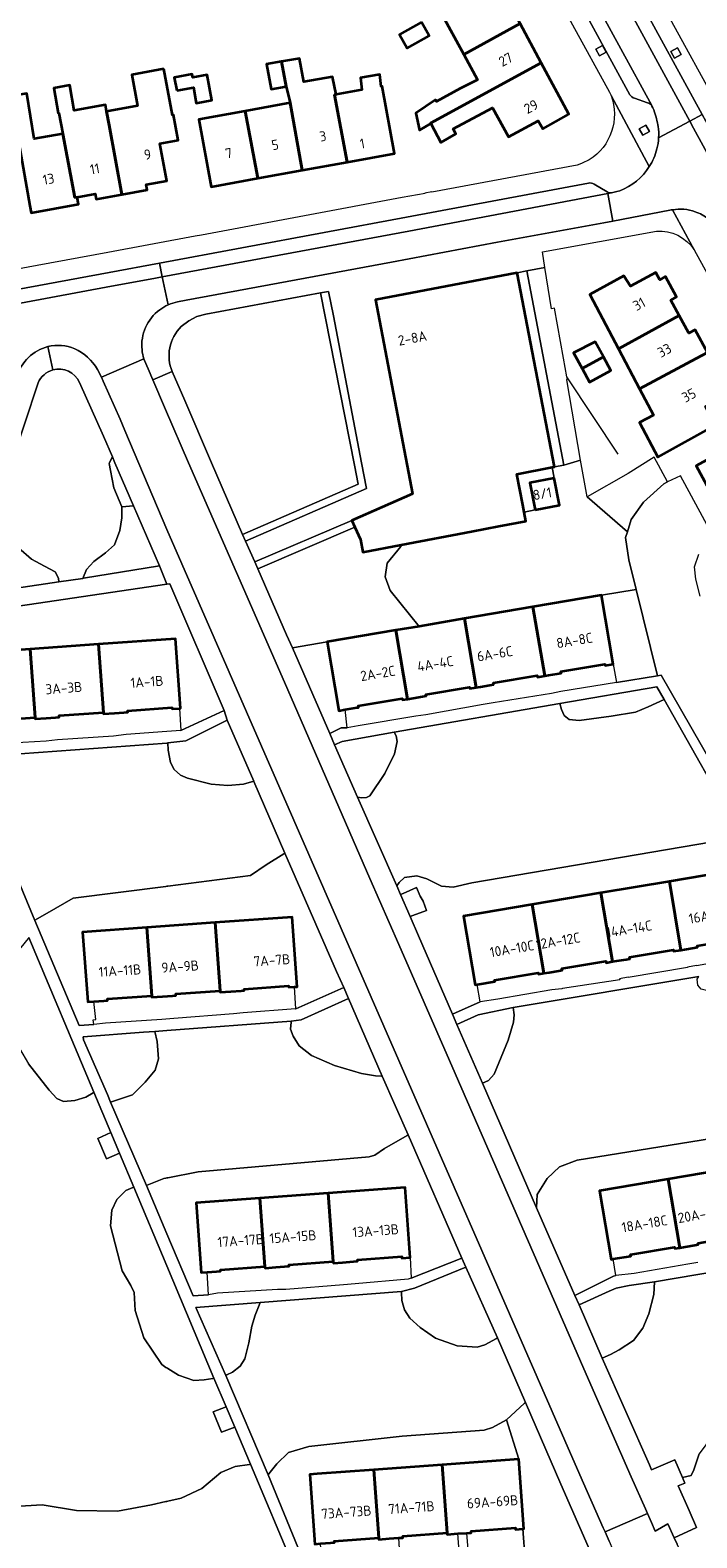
# Model space of a CAD drawing. Extents: x 152761 to 155748, y 459947 to 462743.
# Tile 182 of 256: x 154982 to 155071, y 461356 to 461558. Entities that reach past the tile are written whole.
import ezdxf
from ezdxf.enums import TextEntityAlignment as Align

# ---------------------------------------------------------------- set-up
doc = ezdxf.new("R2010")
doc.units = 0
doc.header["$LTSCALE"] = 0.75
for name, color, linetype, lineweight in [('B-RO-GR-BEPLANTING_CULTUUR_BOSPLANTSOEN-GV', 251, 'CONTINUOUS', 18), ('B-RO-GR-BEPLANTING_CULTUUR_HEESTERS-GV', 251, 'CONTINUOUS', 18), ('B-RO-GR-GROENVOORZIENING-GV', 251, 'CONTINUOUS', 18), ('B-RO-GR-HAAG-GV', 251, 'CONTINUOUS', 13), ('B-RO-IE-TERREINAFSCHEIDING_KUNSTMATIG_HEKWERK-G', 251, 'IE-TERREINAFSCHEIDING-KUNSTMATIG', 18), ('B-RO-OG-BEBOUWING-GV', 6, 'CONTINUOUS', 35), ('B-RO-OG-BEBOUWING-T18', 1, 'CONTINUOUS', 18), ('B-RO-OG-TERREIN_CULTUURSCHEIDING-GV', 251, 'CONTINUOUS', 18), ('B-RO-VH-VERHARDING_ASFALT-GV', 251, 'CONTINUOUS', 18), ('B-RO-VH-VERHARDING_BETONSTRAATSTEEN-GV', 251, 'CONTINUOUS', 18), ('B-RO-VH-VERHARDING_STRAATBAKSTEEN-GV', 251, 'CONTINUOUS', 18), ('B-RO-VH-VERHARDING_TEGEL-GV', 251, 'CONTINUOUS', 18)]:
    doc.layers.add(name, color=color, linetype=linetype, lineweight=lineweight)
doc.styles.add('NLCS-ISO-M200-T18', font='NLCS-ISO.ttf', dxfattribs={"height": 0.36})
doc.linetypes.add('IE-TERREINAFSCHEIDING-KUNSTMATIG', pattern='A,4,[82,NLCS.SHX,S=0.75,R=90,X=0,Y=0],4,-2', length=10)

msp = doc.modelspace()

# ---------------------------------------------------------------- linework, layer by layer
at = {"layer": 'B-RO-GR-BEPLANTING_CULTUUR_BOSPLANTSOEN-GV', "flags": 128}
msp.add_lwpolyline([(154975.257, 461348.797), (155017.166, 461351.525), (155011.21, 461365.643), (155011.085, 461365.624), (155009.179, 461365.333), (155007.222, 461364.523), (155004.707, 461362.395), (155001.924, 461361.088), (155000.125, 461360.685), (155000, 461360.657), (154999.875, 461360.629), (154997.951, 461360.199), (154993.376, 461359.351), (154987.88, 461359.417), (154983.243, 461360.179), (154979.541, 461359.96)], dxfattribs=at)
at = {"layer": 'B-RO-GR-BEPLANTING_CULTUUR_HEESTERS-GV', "flags": 128}
for points in [[(154977.314, 461494.502), (154973.17, 461482.193), (154985.49, 461484.027), (154985.459, 461484.533), (154984.999, 461485.38), (154983.571, 461486.102), (154981.82, 461487.057), (154980.055, 461488.568), (154979.138, 461490.618), (154978.724, 461494.078), (154978.726, 461494.168)], [(154988.728, 461484.48), (154988.796, 461484.49), (154999.003, 461486.184), (154995.521, 461494.233), (154993.957, 461494.068), (154993.927, 461492.601), (154993.668, 461490.893), (154992.963, 461488.972), (154991.77, 461487.891), (154990.205, 461486.738), (154989.184, 461485.686)], [(155001.851, 461464.063), (155007.674, 461466.776), (155000.373, 461483.745), (155000, 461483.69), (154972.441, 461479.63), (154967.419, 461464.006), (154973.841, 461461.963), (154974.499, 461462.026), (154974.431, 461462.598), (154974.74, 461462.658), (154974.556, 461465.065), (154973.748, 461465.006), (154973.071, 461474.348), (154981.658, 461474.97), (154990.833, 461475.635), (155001.148, 461476.383), (155001.824, 461467.053), (155001.67, 461467.042)], [(155065.859, 461471.425), (155062.992, 461483), (155058.353, 461482.212), (155059.922, 461472.977), (155060.337, 461470.523)], [(155021.855, 461463.66), (155023.409, 461464.413), (155024.207, 461464.433), (155023.935, 461466.875), (155023.082, 461466.731), (155021.515, 461475.954), (155016.842, 461475.16)], [(155000.143, 461462.401), (155000.167, 461461.436), (155000.483, 461459.779), (155000.971, 461458.825), (155001.831, 461458.101), (155002.76, 461457.688), (155005.94, 461456.887), (155008.191, 461456.683), (155010.291, 461456.87), (155011.648, 461457.259), (155008.08, 461465.479), (155002.561, 461462.699)], [(155025.594, 461455.134), (155026.103, 461455.041), (155026.774, 461455.102), (155027.224, 461455.313), (155029.242, 461458.321), (155030.536, 461460.925), (155030.917, 461462.584), (155030.79, 461463.379), (155030.511, 461463.869), (155023.533, 461462.613), (155022.493, 461462.138)], [(155022.788, 461431.739), (155015.841, 461447.62), (155015.716, 461447.543), (155013.336, 461446.067), (155011.23, 461444.603), (155000.125, 461443.188), (155000, 461443.172), (154999.875, 461443.156), (154987.423, 461441.57), (154985.096, 461440.253), (154982.376, 461438.661), (154982.251, 461438.588), (154988.21, 461424.508), (154990.18, 461424.652), (154990.104, 461425.267), (154990.441, 461425.316), (154990.207, 461427.73), (154989.367, 461427.669), (154988.69, 461437.011), (154997.309, 461437.636), (155006.494, 461438.301), (155016.801, 461439.048), (155017.478, 461429.706), (155017.063, 461429.676), (155017.264, 461426.728), (155017.292, 461426.73), (155023.733, 461429.579)], [(154981.484, 461436.316), (154981.382, 461436.191), (154980.375, 461434.962), (154979.225, 461432.759), (154978.637, 461430.448), (154978.851, 461428.107), (154979.464, 461424.354), (154980.192, 461421.431), (154981.436, 461419.377), (154984.196, 461415.813), (154985.23, 461414.684), (154986.097, 461414.31), (154987.631, 461414.447), (154989.104, 461414.891), (154990.08, 461415.478), (154990.205, 461415.553)], [(155024.381, 461428.107), (155018.041, 461425.263), (155016.693, 461425.082), (155016.683, 461424.957), (155016.608, 461423.997), (155016.934, 461423.071), (155017.741, 461421.751), (155019.403, 461420.46), (155022.491, 461419.152), (155026.131, 461418.037), (155027.99, 461417.723), (155028.793, 461417.713), (155028.918, 461417.711)], [(155042.375, 461416.757), (155042.684, 461416.88), (155043.156, 461417.128), (155043.915, 461417.981), (155045.814, 461422.551), (155046.542, 461424.96), (155046.637, 461425.938), (155046.499, 461426.898), (155041.766, 461425.931), (155038.908, 461424.614)], [(154992.445, 461414.233), (154995.389, 461415.18), (154997.102, 461416.883), (154998.416, 461418.514), (154998.88, 461420.012), (154998.695, 461422.353), (154998.386, 461423.707), (154996.865, 461423.593), (154988.763, 461422.986), (154988.795, 461422.563), (154992.012, 461415.244)], [(155095.012, 461412.86), (155055.076, 461406.412), (155052.723, 461405.546), (155051.037, 461403.952), (155049.713, 461401.843), (155049.637, 461400.057), (155054.763, 461388.268), (155059.968, 461390.885), (155060.253, 461390.977), (155059.928, 461393.175), (155059.648, 461393.127), (155058.084, 461402.332), (155067.294, 461403.897), (155076.503, 461405.462), (155085.713, 461407.027), (155094.923, 461408.593), (155096.49, 461399.371), (155096.895, 461396.986), (155099.578, 461397.435), (155097.651, 461408.784)], [(155032.369, 461409.831), (155032.244, 461409.757), (155029.222, 461407.974), (155027.927, 461407.117), (155027.163, 461406.9), (155004.214, 461404.882), (155000.125, 461404.078), (155000, 461404.053), (154999.875, 461404.028), (154999.578, 461403.97), (154997.367, 461403.087), (154997.242, 461403.037), (155000, 461396.529), (155003.519, 461388.225), (155005.59, 461388.385), (155005.42, 461391.402), (155004.6, 461391.342), (155003.915, 461400.705), (155012.483, 461401.333), (155021.669, 461402.005), (155031.974, 461402.76), (155032.661, 461393.377), (155032.79, 461390.622), (155039.592, 461393.305)], [(154995.563, 461402.827), (154995.438, 461402.774), (154994.482, 461402.371), (154993.256, 461401.139), (154992.584, 461399.702), (154992.425, 461397.601), (154993.996, 461391.589), (154995.174, 461389.613), (154995.587, 461388.67), (154995.734, 461386.284), (154996.892, 461382.61), (154999.303, 461378.996), (154999.875, 461378.632), (155000, 461378.553), (155000.125, 461378.474), (155001.557, 461377.565), (155003.595, 461376.881), (155005.02, 461376.973), (155006.184, 461377.15), (155006.309, 461377.169), (155000, 461392.233)], [(155031.512, 461388.811), (155031.514, 461388.686), (155031.529, 461387.587), (155031.875, 461386.355), (155032.632, 461385.233), (155034.019, 461383.993), (155036.065, 461382.572), (155038.944, 461381.53), (155041.635, 461381.358), (155042.684, 461381.673), (155044.234, 461382.51), (155044.359, 461382.577), (155040.14, 461392.083), (155033.253, 461389.272)], [(155058.411, 461379.878), (155059.555, 461380.359), (155060.716, 461380.968), (155062.615, 461382.248), (155063.91, 461383.89), (155064.702, 461385.81), (155065.357, 461388.422), (155065.44, 461390.105), (155062.045, 461389.599), (155060.314, 461389.254), (155059.354, 461388.862), (155055.324, 461387.043)], [(155007.898, 461377.563), (155008.023, 461377.62), (155008.798, 461377.97), (155009.83, 461378.815), (155010.468, 461379.793), (155011.003, 461381.926), (155011.399, 461384.156), (155011.839, 461385.621), (155012.455, 461387.211), (155012.503, 461387.336), (155003.903, 461386.68)], [(155020.346, 461347.74), (155021.128, 461347.798), (155020.614, 461354.982), (155019.844, 461354.926), (155019.165, 461364.26), (155020.163, 461364.333), (155027.77, 461364.886), (155036.945, 461365.553), (155047.238, 461366.302), (155045.583, 461371.611), (155043.688, 461370.546), (155042.6, 461370.226), (155031.598, 461369.403), (155019.032, 461368.037), (155016.323, 461367.234), (155014.755, 461365.711), (155013.676, 461364.361), (155013.576, 461364.236), (155018.999, 461351.028)], [(155042.962, 461349.403), (155048.293, 461349.795), (155048.079, 461352.788), (155047.787, 461356.967), (155046.808, 461356.896), (155046.794, 461357.09), (155040.824, 461356.656), (155040.839, 461356.454), (155040.209, 461356.408), (155040.798, 461349.244)], [(155031.522, 461348.562), (155039.589, 461349.155), (155039.073, 461356.325), (155037.624, 461356.22), (155037.609, 461356.419), (155031.649, 461355.985), (155031.664, 461355.785), (155031.098, 461355.744)]]:
    msp.add_lwpolyline(points, close=True, dxfattribs=at)
for points in [[(155077.179, 461449.823), (155040.955, 461443.617), (155038.423, 461443.075), (155036.85, 461443.209), (155034.909, 461444.161), (155033.551, 461444.58), (155031.882, 461444.364), (155031.163, 461443.688), (155030.857, 461443.249), (155031.378, 461442.073), (155031.709, 461442.216), (155033.523, 461442.999), (155034.015, 461441.858), (155034.399, 461441.158), (155034.848, 461439.91), (155032.994, 461439.241), (155032.651, 461439.117), (155033.768, 461436.544), (155038.337, 461426.019), (155042.041, 461427.657), (155041.648, 461429.982), (155041.381, 461429.937), (155039.821, 461439.158), (155049.032, 461440.716), (155058.243, 461442.274), (155067.454, 461443.832), (155076.666, 461445.39)], [(155076.028, 461351.962), (155079.462, 461352.283), (155078.769, 461356.487), (155077.95, 461356.349), (155076.387, 461365.576), (155085.54, 461367.127), (155094.693, 461368.678), (155103.845, 461370.229), (155112.998, 461371.781), (155122.151, 461373.332), (155131.304, 461374.883), (155140.457, 461376.434), (155139.799, 461380.32), (155119.344, 461376.854), (155118.275, 461376.673), (155085.05, 461371.701), (155075.714, 461370.411), (155073.259, 461369.428), (155071.454, 461367.022), (155070.752, 461364.869), (155070.368, 461364.145), (155069.194, 461363.868), (155069.516, 461363.109), (155068.638, 461362.724)], [(155068.638, 461362.724), (155070.091, 461359.449), (155071.105, 461357.164), (155068.105, 461355.775), (155068.486, 461354.918)]]:
    msp.add_lwpolyline(points, dxfattribs=at)
at = {"layer": 'B-RO-GR-GROENVOORZIENING-GV', "flags": 128}
for points in [[(155058.076, 461554.598), (155058.947, 461555.089), (155058.456, 461555.96), (155057.585, 461555.469)], [(155068.146, 461554.279), (155069.017, 461554.77), (155068.526, 461555.641), (155067.655, 461555.151)], [(155063.894, 461543.936), (155064.765, 461544.427), (155064.275, 461545.298), (155063.403, 461544.807)], [(155020.626, 461522.78), (155025.172, 461499.68), (155025.676, 461497.117), (155010.159, 461490.39), (155010.559, 461489.473), (155026.813, 461496.52), (155026.128, 461500), (155022.352, 461519.702), (155021.678, 461522.975)], [(155011.813, 461486.696), (155012.213, 461485.779), (155025.231, 461491.373), (155024.844, 461492.245)]]:
    msp.add_lwpolyline(points, close=True, dxfattribs=at)
at = {"layer": 'B-RO-GR-HAAG-GV', "flags": 128}
for points in [[(155010.159, 461490.39), (155010.559, 461489.473), (155026.813, 461496.52), (155026.128, 461500), (155022.352, 461519.702), (155021.678, 461522.975), (155020.626, 461522.78), (155025.172, 461499.68), (155025.676, 461497.117)], [(155011.813, 461486.696), (155012.213, 461485.779), (155025.231, 461491.373), (155024.844, 461492.245)]]:
    msp.add_lwpolyline(points, close=True, dxfattribs=at)
at = {"layer": 'B-RO-IE-TERREINAFSCHEIDING_KUNSTMATIG_HEKWERK-G', "flags": 128}
for points in [[(155053.77, 461511.382), (155053.67, 461511.533)], [(155060.566, 461501.155), (155053.77, 461511.382)]]:
    msp.add_lwpolyline(points, dxfattribs=at)
at = {"layer": 'B-RO-OG-BEBOUWING-GV', "flags": 128}
for points in [[(155044.499, 461564.325), (155036.788, 461560.423), (155039.855, 461554.764), (155047.42, 461558.909)], [(155034.187, 461559.106), (155031.208, 461557.433), (155032.24, 461555.594), (155035.219, 461557.267)], [(155035.416, 461545.508), (155035.387, 461545.562), (155050.256, 461553.651), (155047.42, 461558.909), (155039.855, 461554.764), (155041.69, 461551.379), (155039.358, 461550.217), (155036.2, 461548.454), (155036.065, 461548.67), (155033.413, 461546.903), (155033.929, 461544.617)], [(155015.391, 461553.806), (155013.377, 461553.451), (155013.986, 461550.1), (155016.001, 461550.452)], [(155015.391, 461553.806), (155016.001, 461550.452), (155016.539, 461548.271), (155018.145, 461539.24), (155024.192, 461540.334), (155022.518, 461549.351), (155022.716, 461549.387), (155022.239, 461551.751), (155018.395, 461551.116), (155017.789, 461554.228)], [(155050.256, 461553.651), (155035.387, 461545.562), (155035.416, 461545.508), (155036.767, 461542.94), (155038.794, 461544.102), (155038.415, 461544.797), (155043.723, 461547.629), (155045.846, 461543.711), (155049.846, 461545.881), (155050.455, 461544.802), (155053.967, 461546.772)], [(154999.589, 461552.837), (154995.272, 461552.033), (154996.051, 461547.887), (154991.896, 461547.14), (154992.238, 461545.271), (154993.933, 461536.004), (154997.334, 461536.626), (154997.205, 461537.329), (154999.967, 461537.835), (154999.057, 461542.807), (155001.515, 461543.274), (155000.872, 461546.659), (155000.767, 461546.639)], [(155001.311, 461549.94), (155003.555, 461550.358), (155003.946, 461548.259), (155006.034, 461548.648), (155005.405, 461552.023), (155003.467, 461551.662), (155003.379, 461552.134), (155001.022, 461551.695), (155000.995, 461551.69)], [(155024.192, 461540.334), (155030.536, 461541.481), (155028.904, 461550.506), (155028.776, 461550.483), (155028.583, 461552.103), (155025.974, 461551.653), (155026.175, 461550.013), (155022.716, 461549.387), (155022.518, 461549.351)], [(154979.088, 461549.165), (154978.919, 461549.136), (154979.554, 461545.694), (154980.109, 461542.849), (154981.618, 461534.476), (154981.796, 461533.513), (154988.129, 461534.673), (154987.953, 461535.636), (154987.643, 461535.58), (154986.035, 461544.14), (154982.174, 461543.436), (154981.181, 461549.527)], [(154991.896, 461547.14), (154991.737, 461548.012), (154987.548, 461547.275), (154986.958, 461550.632), (154984.803, 461550.254), (154985.393, 461546.896), (154985.513, 461546.917), (154986.035, 461544.14), (154987.643, 461535.58), (154987.953, 461535.636), (154990.384, 461536.081), (154990.513, 461535.378), (154993.933, 461536.004), (154992.238, 461545.271)], [(155010.527, 461547.184), (155004.299, 461546.057), (155005.931, 461537.032), (155012.204, 461538.166)], [(155012.204, 461538.166), (155018.145, 461539.24), (155016.539, 461548.271), (155010.527, 461547.184)], [(155047.949, 461493.377), (155047.76, 461494.365), (155046.971, 461498.484), (155051.717, 461499.39), (155052.014, 461499.447), (155047.041, 461525.489), (155028.002, 461521.843), (155032.986, 461495.823), (155024.844, 461492.245), (155025.231, 461491.373), (155025.966, 461489.715), (155026.29, 461488.007), (155031.433, 461488.984), (155040.893, 461490.78), (155044.537, 461491.472), (155048.181, 461492.165)], [(155060.615, 461515.295), (155068.781, 461519.759), (155067.654, 461521.824), (155068.427, 461522.246), (155066.943, 461524.966), (155066.17, 461524.544), (155065.627, 461525.54), (155062.233, 461523.688), (155061.331, 461525.079), (155056.79, 461522.566)], [(155063.458, 461509.892), (155071.74, 461514.336), (155072.559, 461514.775), (155070.898, 461517.82), (155070.082, 461517.375), (155068.781, 461519.759), (155060.615, 461515.295)], [(155058.61, 461514.199), (155057.508, 461516.238), (155054.597, 461514.721), (155055.734, 461512.627)], [(155071.74, 461514.336), (155063.458, 461509.892), (155065.3, 461506.391), (155063.437, 461505.382), (155065.922, 461500.76), (155073.626, 461505.056), (155073.556, 461505.187), (155072.31, 461507.534), (155074.73, 461508.855), (155073.513, 461511.085), (155074.329, 461511.53), (155072.559, 461514.775)], [(155055.734, 461512.627), (155056.731, 461510.791), (155059.589, 461512.388), (155058.61, 461514.199)], [(155077.744, 461503.263), (155071.042, 461499.601), (155073.588, 461494.896), (155080.324, 461498.542)], [(155049.435, 461493.664), (155052.701, 461494.294), (155051.997, 461497.941), (155048.731, 461497.31)], [(155051.217, 461471.499), (155052.38, 461471.697), (155052.916, 461471.788), (155052.882, 461471.988), (155058.808, 461472.995), (155058.842, 461472.794), (155059.922, 461472.977), (155058.353, 461482.212), (155049.143, 461480.647), (155050.712, 461471.414)], [(155041.502, 461469.852), (155042.085, 461469.951), (155043.331, 461470.162), (155043.862, 461470.253), (155043.828, 461470.449), (155049.722, 461471.45), (155049.755, 461471.251), (155050.712, 461471.414), (155049.143, 461480.647), (155039.934, 461479.083)], [(155039.934, 461479.083), (155033.851, 461478.049), (155030.724, 461477.518), (155032.293, 461468.284), (155033.056, 461468.414), (155034.317, 461468.628), (155034.795, 461468.71), (155034.761, 461468.909), (155040.642, 461469.909), (155040.676, 461469.711), (155041.502, 461469.852)], [(154991.495, 461466.5), (154991.509, 461466.301), (154992.969, 461466.407), (154994.201, 461466.497), (154994.733, 461466.536), (154994.718, 461466.735), (155000.676, 461467.162), (155000.69, 461466.971), (155001.67, 461467.042), (155001.824, 461467.053), (155001.148, 461476.383), (154990.833, 461475.635)], [(155023.935, 461466.875), (155025.274, 461467.103), (155025.725, 461467.179), (155025.694, 461467.367), (155031.577, 461468.366), (155031.611, 461468.168), (155032.293, 461468.284), (155030.724, 461477.518), (155021.515, 461475.954), (155023.082, 461466.731)], [(154981.658, 461474.97), (154973.071, 461474.348), (154973.748, 461465.006), (154974.556, 461465.065), (154975.808, 461465.155), (154976.402, 461465.198), (154976.387, 461465.402), (154982.32, 461465.831)], [(154982.32, 461465.831), (154982.335, 461465.631), (154983.783, 461465.737), (154985.053, 461465.83), (154985.546, 461465.866), (154985.531, 461466.065), (154991.495, 461466.5), (154990.833, 461475.635), (154981.658, 461474.97)], [(155069.012, 461434.622), (155067.454, 461443.832), (155058.243, 461442.274), (155059.801, 461433.064), (155060.395, 461433.164), (155061.636, 461433.374), (155062.146, 461433.46), (155062.113, 461433.658), (155067.994, 461434.652), (155068.028, 461434.456)], [(155067.454, 461443.832), (155069.012, 461434.622), (155069.487, 461434.702), (155070.78, 461434.921), (155071.212, 461434.994), (155071.18, 461435.186), (155077.056, 461436.181), (155077.088, 461435.988), (155078.223, 461436.18), (155076.666, 461445.39)], [(155051.311, 461431.622), (155052.603, 461431.84), (155053.073, 461431.92), (155053.038, 461432.123), (155058.939, 461433.121), (155058.973, 461432.924), (155059.801, 461433.064), (155058.243, 461442.274), (155049.032, 461440.716), (155050.591, 461431.5)], [(155041.648, 461429.982), (155044.004, 461430.381), (155043.97, 461430.58), (155049.855, 461431.575), (155049.888, 461431.381), (155050.591, 461431.5), (155049.032, 461440.716), (155039.821, 461439.158), (155041.381, 461429.937)], [(155000.756, 461428.494), (155001.212, 461428.527), (155001.197, 461428.727), (155007.157, 461429.159), (155006.494, 461438.301), (154997.309, 461437.636), (154997.972, 461428.493), (154997.986, 461428.294), (154999.412, 461428.397)], [(155017.063, 461429.676), (155017.478, 461429.706), (155016.801, 461439.048), (155006.494, 461438.301), (155007.157, 461429.159), (155007.171, 461428.959), (155008.589, 461429.062), (155009.951, 461429.161), (155010.392, 461429.192), (155010.377, 461429.392), (155016.341, 461429.824), (155016.355, 461429.625)], [(154997.309, 461437.636), (154988.69, 461437.011), (154989.367, 461427.669), (154990.207, 461427.73), (154991.537, 461427.826), (154992.045, 461427.863), (154992.03, 461428.062), (154997.972, 461428.493)], [(155069.566, 461394.804), (155070.881, 461395.028), (155071.34, 461395.106), (155071.307, 461395.299), (155077.216, 461396.303), (155077.251, 461396.1), (155078.071, 461396.239), (155076.503, 461405.462), (155067.294, 461403.897), (155068.859, 461394.684)], [(155059.928, 461393.175), (155062.277, 461393.574), (155062.244, 461393.769), (155062.282, 461393.776), (155068.133, 461394.77), (155068.168, 461394.567), (155068.859, 461394.684), (155067.294, 461403.897), (155058.084, 461402.332), (155059.648, 461393.127)], [(155005.42, 461391.402), (155006.648, 461391.492), (155007.21, 461391.533), (155007.197, 461391.715), (155013.155, 461392.152), (155012.483, 461401.333), (155003.915, 461400.705), (155004.6, 461391.342)], [(155015.796, 461392.15), (155016.397, 461392.194), (155016.382, 461392.397), (155022.34, 461392.833), (155021.669, 461402.005), (155012.483, 461401.333), (155013.155, 461392.152), (155013.169, 461391.958), (155014.613, 461392.063)], [(155025.051, 461392.831), (155025.582, 461392.87), (155025.568, 461393.067), (155031.523, 461393.503), (155031.538, 461393.295), (155032.661, 461393.377), (155031.974, 461402.76), (155021.669, 461402.005), (155022.34, 461392.833), (155022.355, 461392.634), (155023.57, 461392.723)], [(155028.434, 461355.749), (155027.77, 461364.886), (155020.163, 461364.333), (155019.165, 461364.26), (155019.844, 461354.926), (155020.614, 461354.982), (155021.955, 461355.079), (155022.48, 461355.118), (155022.466, 461355.315)], [(155027.77, 461364.886), (155028.434, 461355.749), (155028.448, 461355.551), (155029.837, 461355.652), (155031.098, 461355.744), (155031.664, 461355.785), (155031.649, 461355.985), (155037.609, 461356.419), (155036.945, 461365.553)], [(155037.609, 461356.419), (155037.624, 461356.22), (155039.073, 461356.325), (155040.209, 461356.408), (155040.839, 461356.454), (155040.824, 461356.656), (155046.794, 461357.09), (155046.808, 461356.896), (155047.787, 461356.967), (155047.916, 461356.977), (155047.238, 461366.302), (155036.945, 461365.553)]]:
    msp.add_lwpolyline(points, close=True, dxfattribs=at)
at = {"layer": 'B-RO-OG-TERREIN_CULTUURSCHEIDING-GV', "flags": 128}
for points in [[(155000.708, 461512.227), (155002.389, 461508.368), (155005.964, 461500), (155010.159, 461490.39), (155025.676, 461497.117), (155025.172, 461499.68), (155020.626, 461522.78), (155005.241, 461519.922), (155003.998, 461519.601), (155002.942, 461519.045), (155001.914, 461518.261)], [(154982.713, 461510.725), (154979.028, 461499.644), (154979.387, 461498.306), (154978.941, 461496.512), (154978.726, 461494.168), (154978.724, 461494.078), (154979.138, 461490.618), (154980.055, 461488.568), (154981.82, 461487.057), (154983.571, 461486.102), (154984.999, 461485.38), (154985.459, 461484.533), (154985.49, 461484.027)], [(154985.49, 461484.027), (154988.728, 461484.48), (154989.184, 461485.686), (154990.205, 461486.738), (154991.77, 461487.891), (154992.963, 461488.972), (154993.668, 461490.893), (154993.927, 461492.601), (154993.957, 461494.068), (154992.867, 461496.631), (154992.424, 461498.938), (154992.265, 461499.875), (154992.282, 461500), (154992.286, 461500.032), (154992.682, 461500.796), (154991.472, 461503.542), (154988.277, 461510.764)], [(155073.354, 461490.076), (155068.925, 461498.261), (155067.219, 461497.426), (155066.698, 461497.171), (155063.978, 461494.726), (155062.32, 461492.395), (155061.813, 461490.721), (155061.581, 461489.954), (155062.014, 461486.95), (155062.992, 461483), (155065.859, 461471.425)], [(155071.583, 461482.085), (155071.004, 461484.376), (155070.834, 461486.046), (155071.387, 461487.746)], [(155065.859, 461471.425), (155066.368, 461471.508), (155078.655, 461450.058)], [(154975.785, 461454.131), (154982.251, 461438.588), (154982.376, 461438.661), (154985.096, 461440.253), (154987.423, 461441.57), (154999.875, 461443.156), (155000, 461443.172), (155000.125, 461443.188), (155011.23, 461444.603), (155013.336, 461446.067), (155015.716, 461447.543), (155015.841, 461447.62), (155011.661, 461457.229), (155011.648, 461457.259), (155010.291, 461456.87), (155008.191, 461456.683), (155005.94, 461456.887), (155002.76, 461457.688), (155001.831, 461458.101), (155000.971, 461458.825), (155000.483, 461459.779), (155000.167, 461461.436), (155000.143, 461462.401), (155000, 461462.391), (154980.304, 461460.956)], [(155009.098, 461370.609), (155007.346, 461369.928), (155006.201, 461372.646), (155007.941, 461373.331), (155006.309, 461377.169), (155006.184, 461377.15), (155005.02, 461376.973), (155003.595, 461376.881), (155001.557, 461377.565), (155000.125, 461378.474), (155000, 461378.553), (154999.875, 461378.632), (154999.303, 461378.996), (154996.892, 461382.61), (154995.734, 461386.284), (154995.587, 461388.67), (154995.174, 461389.613), (154993.996, 461391.589), (154992.425, 461397.601), (154992.584, 461399.702), (154993.256, 461401.139), (154994.482, 461402.371), (154995.438, 461402.774), (154995.563, 461402.827), (154993.645, 461407.382), (154991.88, 461406.615), (154990.719, 461409.326), (154992.488, 461410.131), (154990.205, 461415.553), (154990.08, 461415.478), (154989.104, 461414.891), (154987.631, 461414.447), (154986.097, 461414.31), (154985.23, 461414.684), (154984.196, 461415.813), (154981.436, 461419.377)], [(155089.279, 461394.133), (155065.44, 461390.105), (155065.357, 461388.422), (155064.702, 461385.81), (155063.91, 461383.89), (155062.615, 461382.248), (155060.716, 461380.968), (155059.555, 461380.359), (155058.411, 461379.878), (155064.778, 461365.572), (155065.074, 461364.873), (155068.188, 461366.239), (155069.194, 461363.868), (155070.368, 461364.145), (155070.752, 461364.869), (155071.454, 461367.022)], [(155056.864, 461353.866), (155052.888, 461362.975), (155048.137, 461373.931), (155048.012, 461373.817), (155045.583, 461371.611), (155047.238, 461366.302), (155047.916, 461356.977), (155047.787, 461356.967), (155048.079, 461352.788), (155048.293, 461349.795), (155053.689, 461350.192)], [(154979.541, 461359.96), (154983.243, 461360.179), (154987.88, 461359.417), (154993.376, 461359.351), (154997.951, 461360.199), (154999.875, 461360.629), (155000, 461360.657), (155000.125, 461360.685), (155001.924, 461361.088), (155004.707, 461362.395), (155007.222, 461364.523), (155009.179, 461365.333), (155011.085, 461365.624), (155011.21, 461365.643), (155009.098, 461370.609)]]:
    msp.add_lwpolyline(points, dxfattribs=at)
at = {"layer": 'B-RO-OG-TERREIN_CULTUURSCHEIDING-GV'}
for points in [[(155001.914, 461518.261, 0.3055839), (155000.708, 461512.227)], [(154988.277, 461510.764, 0.3722106), (154984.683, 461512.451)], [(154984.683, 461512.451, 0.2267081), (154982.713, 461510.725)]]:
    msp.add_lwpolyline(points, format="xyb", dxfattribs=at)
at = {"layer": 'B-RO-OG-TERREIN_CULTUURSCHEIDING-GV', "flags": 128}
for points in [[(154995.521, 461494.233), (154993.026, 461500), (154992.682, 461500.796), (154992.286, 461500.032), (154992.282, 461500), (154992.265, 461499.875), (154992.424, 461498.938), (154992.867, 461496.631), (154993.957, 461494.068)], [(155067.219, 461497.426), (155065.415, 461500.728), (155061.919, 461498.562), (155056.429, 461495.413), (155061.813, 461490.721), (155062.32, 461492.395), (155063.978, 461494.726), (155066.698, 461497.171)], [(155056.429, 461495.413), (155055.527, 461500.336), (155053.302, 461499.693), (155052.014, 461499.447), (155051.717, 461499.39), (155051.997, 461497.941), (155052.701, 461494.294), (155049.435, 461493.664), (155047.949, 461493.377), (155048.181, 461492.165), (155044.537, 461491.472), (155040.893, 461490.78), (155031.433, 461488.984), (155031.51, 461488.841), (155031.391, 461488.765), (155029.569, 461486.522), (155029.289, 461484.7), (155029.99, 461482.878), (155033.851, 461478.049), (155039.934, 461479.083), (155049.143, 461480.647), (155058.353, 461482.212), (155062.992, 461483), (155062.014, 461486.95), (155061.581, 461489.954), (155061.813, 461490.721)], [(155025.231, 461491.373), (155012.213, 461485.779), (155016.071, 461476.928), (155016.842, 461475.16), (155021.515, 461475.954), (155030.724, 461477.518), (155033.851, 461478.049), (155029.99, 461482.878), (155029.289, 461484.7), (155029.569, 461486.522), (155031.391, 461488.765), (155031.51, 461488.841), (155031.433, 461488.984), (155026.29, 461488.007), (155025.966, 461489.715)], [(155066.738, 461468.255), (155064.593, 461467.257), (155062.896, 461466.552), (155059.653, 461465.994), (155055.36, 461465.426), (155053.995, 461465.563), (155053.324, 461466.081), (155052.975, 461466.9), (155052.742, 461467.702), (155030.511, 461463.869), (155030.79, 461463.379), (155030.917, 461462.584), (155030.536, 461460.925), (155029.242, 461458.321), (155027.224, 461455.313), (155026.774, 461455.102), (155026.103, 461455.041), (155025.594, 461455.134), (155030.857, 461443.249), (155031.163, 461443.688), (155031.882, 461444.364), (155033.551, 461444.58), (155034.909, 461444.161), (155036.85, 461443.209), (155038.423, 461443.075), (155040.955, 461443.617), (155077.179, 461449.823)], [(155052.742, 461467.702), (155052.975, 461466.9), (155053.324, 461466.081), (155053.995, 461465.563), (155055.36, 461465.426), (155059.653, 461465.994), (155062.896, 461466.552), (155064.593, 461467.257), (155066.738, 461468.255), (155065.778, 461469.95)], [(155083.246, 461431.029), (155081.908, 461430.294), (155079.219, 461429.496), (155076.835, 461428.879), (155073.475, 461428.93), (155071.727, 461429.361), (155071.252, 461429.93), (155071.181, 461430.699), (155071.418, 461431.056), (155046.499, 461426.898), (155046.637, 461425.938), (155046.542, 461424.96), (155045.814, 461422.551), (155043.915, 461417.981), (155043.156, 461417.128), (155042.684, 461416.88), (155042.375, 461416.757), (155049.637, 461400.057), (155049.713, 461401.843), (155051.037, 461403.952), (155052.723, 461405.546), (155055.076, 461406.412), (155095.012, 461412.86)], [(154997.242, 461403.037), (154997.367, 461403.087), (154999.578, 461403.97), (154999.875, 461404.028), (155000, 461404.053), (155000.125, 461404.078), (155004.214, 461404.882), (155027.163, 461406.9), (155027.927, 461407.117), (155029.222, 461407.974), (155032.244, 461409.757), (155032.369, 461409.831), (155028.918, 461417.711), (155028.793, 461417.713), (155027.99, 461417.723), (155026.131, 461418.037), (155022.491, 461419.152), (155019.403, 461420.46), (155017.741, 461421.751), (155016.934, 461423.071), (155016.608, 461423.997), (155016.683, 461424.957), (155016.693, 461425.082), (155000, 461423.828), (154998.386, 461423.707), (154998.695, 461422.353), (154998.88, 461420.012), (154998.416, 461418.514), (154997.102, 461416.883), (154995.389, 461415.18), (154992.445, 461414.233)], [(155012.503, 461387.336), (155012.455, 461387.211), (155011.839, 461385.621), (155011.399, 461384.156), (155011.003, 461381.926), (155010.468, 461379.793), (155009.83, 461378.815), (155008.798, 461377.97), (155008.023, 461377.62), (155007.898, 461377.563), (155013.576, 461364.236), (155013.676, 461364.361), (155014.755, 461365.711), (155016.323, 461367.234), (155019.032, 461368.037), (155031.598, 461369.403), (155042.6, 461370.226), (155043.688, 461370.546), (155045.583, 461371.611), (155048.012, 461373.817), (155048.137, 461373.931), (155044.359, 461382.577), (155044.234, 461382.51), (155042.684, 461381.673), (155041.635, 461381.358), (155038.944, 461381.53), (155036.065, 461382.572), (155034.019, 461383.993), (155032.632, 461385.233), (155031.875, 461386.355), (155031.529, 461387.587), (155031.514, 461388.686), (155031.512, 461388.811)]]:
    msp.add_lwpolyline(points, close=True, dxfattribs=at)
at = {"layer": 'B-RO-VH-VERHARDING_ASFALT-GV', "flags": 128}
for points in [[(155066.013, 461543.595), (155070.186, 461545.836), (155042.514, 461596.624), (155042.505, 461596.641), (155042.434, 461596.793), (155039.286, 461595.113), (155039.354, 461594.996), (155040.123, 461593.588), (155065.076, 461547.904), (155065.116, 461547.832), (155065.231, 461547.597)], [(155065.887, 461545.32), (155065.964, 461545.108)], [(155073.663, 461531.777), (155076.913, 461533.489), (155076.356, 461534.51), (155070.704, 461544.885), (155070.186, 461545.836), (155066.013, 461543.595)], [(155001.408, 461521.563), (155002.588, 461521.824), (155014.924, 461524.109), (155030.167, 461526.891), (155044.386, 461529.568), (155058.649, 461532.175), (155059.867, 461532.408), (155059.208, 461536.118), (155032.462, 461531.05), (154999.377, 461524.942), (155000.169, 461521.175)], [(155060.806, 461536.495), (155060.377, 461536.38), (155059.871, 461536.244), (155059.697, 461536.211), (155059.208, 461536.118), (155059.867, 461532.408), (155067.534, 461533.877)], [(155000.169, 461521.175), (154999.377, 461524.942), (154998.229, 461524.73), (154992.559, 461523.683), (154963.992, 461518.383), (154963.418, 461518.276), (154962.244, 461518.057), (154962.981, 461514.436), (154964.102, 461514.638), (154968.175, 461515.371)], [(154990.674, 461512.522), (154991.198, 461511.463), (154996.917, 461513.934)]]:
    msp.add_lwpolyline(points, dxfattribs=at)
at = {"layer": 'B-RO-VH-VERHARDING_ASFALT-GV'}
for points in [[(155065.231, 461547.597, -0.0703735), (155065.887, 461545.32)], [(155065.964, 461545.108, -0.0469416), (155066.013, 461543.595)], [(155066.013, 461543.595, -0.0468984), (155065.783, 461542.105)], [(155065.783, 461542.105, -0.0799514), (155064.761, 461539.727)], [(155064.761, 461539.727, -0.1611635), (155060.806, 461536.495)], [(155067.534, 461533.877, -0.0146052), (155067.877, 461533.942)], [(155067.877, 461533.942, -0.1233166), (155070.907, 461533.679)], [(155070.907, 461533.679, -0.0845323), (155072.75, 461532.669)], [(154999.036, 461520.521, -0.0565091), (155000.169, 461521.175)], [(155000.169, 461521.175, -0.0548152), (155001.408, 461521.563)], [(154996.66, 461515.153, -0.2657048), (154999.036, 461520.521)], [(154979.883, 461511.563, -0.2697951), (154984.027, 461515.571)], [(154984.027, 461515.571, -0.1614137), (154987.62, 461515.289)], [(154987.62, 461515.289, -0.1541038), (154990.674, 461512.522)], [(154996.917, 461513.934, -0.0532059), (154996.66, 461515.153)]]:
    msp.add_lwpolyline(points, format="xyb", dxfattribs=at)
at = {"layer": 'B-RO-VH-VERHARDING_ASFALT-GV', "flags": 128}
msp.add_lwpolyline([(154996.993, 461513.714), (154996.917, 461513.934), (154991.198, 461511.463), (154991.458, 461510.938), (154993.708, 461505.823), (154994.358, 461504.31), (155000, 461491.037), (155025.424, 461432.891), (155055.451, 461364.22), (155058.584, 461357.125), (155058.843, 461356.548), (155064.522, 461359.028), (155064.257, 461359.644), (155062.343, 461363.96), (155056.289, 461377.715), (155037.95, 461419.798), (155031.121, 461435.385), (155027.253, 461444.215), (155015.783, 461470.562), (155002.904, 461500), (154999.824, 461507.146), (154998.127, 461511.127), (154997.498, 461512.603)], close=True, dxfattribs=at)
at = {"layer": 'B-RO-VH-VERHARDING_BETONSTRAATSTEEN-GV', "flags": 128}
for points in [[(155055.527, 461500.336), (155053.67, 461511.132), (155053.77, 461511.382), (155053.67, 461511.533), (155053.225, 461514.006), (155052.014, 461520.734), (155051.62, 461520.654), (155050.754, 461526.177), (155050.751, 461526.197), (155048.329, 461525.735), (155053.302, 461499.693)], [(155047.76, 461494.365), (155047.949, 461493.377), (155049.435, 461493.664), (155048.731, 461497.31), (155051.997, 461497.941), (155051.717, 461499.39), (155046.971, 461498.484)]]:
    msp.add_lwpolyline(points, close=True, dxfattribs=at)
at = {"layer": 'B-RO-VH-VERHARDING_STRAATBAKSTEEN-GV', "flags": 128}
for points in [[(155042.514, 461596.624), (155070.186, 461545.836), (155071.848, 461546.729), (155045.378, 461595.168)], [(155065.076, 461547.904), (155040.123, 461593.588), (155039.354, 461594.996)], [(155038.93, 461591.972), (155062.161, 461549.349)], [(155062.76, 461548.895), (155064.519, 461548.281)], [(155056.579, 461537.502), (155032.156, 461532.951), (154998.989, 461526.791), (154999.377, 461524.942), (155032.462, 461531.05), (155059.208, 461536.118), (155059.697, 461536.211)], [(155059.117, 461536.337), (155057.376, 461537.374)]]:
    msp.add_lwpolyline(points, dxfattribs=at)
at = {"layer": 'B-RO-VH-VERHARDING_STRAATBAKSTEEN-GV'}
for points in [[(155062.161, 461549.349, 0.1471544), (155062.76, 461548.895)], [(155064.519, 461548.281, -0.2164873), (155065.076, 461547.904)], [(155057.376, 461537.374, 0.2156869), (155056.579, 461537.502)], [(155059.697, 461536.211, -0.1553328), (155059.117, 461536.337)]]:
    msp.add_lwpolyline(points, format="xyb", dxfattribs=at)
at = {"layer": 'B-RO-VH-VERHARDING_STRAATBAKSTEEN-GV', "flags": 128}
for points in [[(155078.598, 461534.377), (155078.052, 461535.376), (155072.348, 461545.814), (155071.848, 461546.729), (155070.186, 461545.836), (155070.704, 461544.885), (155076.356, 461534.51), (155076.913, 461533.489)], [(154962.244, 461518.057), (154963.418, 461518.276), (154963.992, 461518.383), (154992.559, 461523.683), (154998.229, 461524.73), (154999.377, 461524.942), (154998.989, 461526.791), (154992.25, 461525.539), (154963.407, 461520.189), (154963.071, 461520.126), (154961.869, 461519.903)]]:
    msp.add_lwpolyline(points, close=True, dxfattribs=at)
at = {"layer": 'B-RO-VH-VERHARDING_TEGEL-GV', "flags": 128}
for points in [[(155034.559, 461594.944), (155059.431, 461549.734), (155059.617, 461549.276), (155064.761, 461539.727)], [(155045.378, 461595.168), (155071.848, 461546.729), (155072.348, 461545.814), (155078.052, 461535.376), (155078.598, 461534.377), (155082.801, 461526.654), (155082.48, 461523.731)], [(155062.161, 461549.349), (155038.93, 461591.972)], [(155086.797, 461524.432), (155081.365, 461534.432), (155060.137, 461573.093)], [(155064.761, 461539.727), (155059.617, 461549.276)], [(155064.519, 461548.281), (155062.76, 461548.895)], [(155065.231, 461547.597), (155065.116, 461547.832), (155065.076, 461547.904)], [(155065.964, 461545.108), (155065.887, 461545.32)], [(155056.697, 461540.622), (155055.734, 461540.186), (155055.205, 461539.947), (155055.084, 461539.914), (155035.578, 461536.275), (155035.567, 461536.329), (155034.644, 461536.158), (155034.65, 461536.124), (155031.591, 461535.569), (155004.63, 461530.541), (155003.783, 461530.383), (154992.061, 461528.197), (154982.579, 461526.443), (154968.581, 461523.854), (154967.294, 461523.616)], [(154906.018, 461509.527), (154961.869, 461519.903), (154963.071, 461520.126), (154963.407, 461520.189), (154992.25, 461525.539), (154998.989, 461526.791), (155032.156, 461532.951), (155056.579, 461537.502)], [(155057.376, 461537.374), (155059.117, 461536.337)], [(155059.697, 461536.211), (155059.871, 461536.244), (155060.377, 461536.38), (155060.806, 461536.495)], [(155067.534, 461533.877), (155059.867, 461532.408), (155058.649, 461532.175), (155044.386, 461529.568), (155030.167, 461526.891), (155014.924, 461524.109), (155002.588, 461521.824), (155001.408, 461521.563)], [(155067.877, 461533.942), (155070.771, 461528.57), (155079.525, 461512.667), (155080.043, 461511.719), (155081.317, 461509.387)], [(155070.771, 461528.57), (155067.877, 461533.942)], [(155001.914, 461518.261), (155002.942, 461519.045), (155003.998, 461519.601), (155005.241, 461519.922), (155020.626, 461522.78), (155021.678, 461522.975), (155022.352, 461519.702), (155026.128, 461500), (155026.813, 461496.52), (155010.559, 461489.473), (155011.813, 461486.696), (155024.844, 461492.245), (155032.986, 461495.823), (155028.002, 461521.843), (155047.041, 461525.489), (155048.329, 461525.735), (155050.751, 461526.197), (155050.423, 461528.289), (155065.742, 461531.071)], [(154984.027, 461515.571), (154984.683, 461512.451)], [(154984.683, 461512.451), (154984.027, 461515.571)], [(155059.392, 461355.327), (155058.843, 461356.548), (155058.584, 461357.125), (155055.451, 461364.22), (155025.424, 461432.891), (155000, 461491.037), (154994.358, 461504.31), (154993.708, 461505.823), (154991.458, 461510.938), (154991.198, 461511.463), (154990.674, 461512.522)], [(154996.917, 461513.934), (154996.993, 461513.714), (154997.498, 461512.603), (154998.127, 461511.127), (155000.708, 461512.227)], [(154963.142, 461451.597), (154964.247, 461454.932), (154966.813, 461454.091), (154968.071, 461457.888), (154965.509, 461458.728), (154966.916, 461462.476), (154967.419, 461464.006), (154972.441, 461479.63), (155000, 461483.69), (154999.003, 461486.184), (154988.796, 461484.49), (154988.728, 461484.48), (154985.49, 461484.027), (154973.17, 461482.193), (154977.314, 461494.502), (154977.613, 461495.389), (154979.028, 461499.644), (154982.713, 461510.725)], [(154988.277, 461510.764), (154991.472, 461503.542), (154992.682, 461500.796), (154993.026, 461500), (154995.521, 461494.233), (154999.003, 461486.184), (155000, 461483.69), (155000.373, 461483.745), (155007.674, 461466.776), (155008.08, 461465.479), (155011.648, 461457.259), (155011.661, 461457.229), (155015.841, 461447.62)], [(155078.655, 461450.058), (155066.368, 461471.508), (155065.859, 461471.425), (155060.337, 461470.523), (155052.879, 461469.304), (155051.622, 461469.04), (155043.799, 461467.776), (155042.454, 461467.583), (155034.737, 461466.193), (155033.431, 461466.004), (155025.661, 461464.682), (155024.207, 461464.433), (155023.409, 461464.413), (155021.855, 461463.66), (155022.493, 461462.138), (155023.533, 461462.613), (155030.511, 461463.869), (155052.742, 461467.702), (155065.778, 461469.95), (155066.738, 461468.255), (155077.179, 461449.823)], [(154980.304, 461460.956), (155000, 461462.391), (155000.143, 461462.401), (155002.561, 461462.699), (155008.08, 461465.479), (155007.674, 461466.776), (155001.851, 461464.063), (155000, 461463.926), (154994.541, 461463.521), (154992.817, 461463.326), (154985.293, 461462.826), (154983.779, 461462.664), (154975.936, 461462.183)], [(155018.999, 461351.028), (155013.576, 461364.236), (155007.898, 461377.563), (155003.903, 461386.68), (155012.503, 461387.336), (155031.512, 461388.811), (155033.253, 461389.272), (155040.14, 461392.083), (155039.592, 461393.305), (155032.79, 461390.622), (155032.403, 461390.469), (155025.275, 461389.862), (155023.71, 461389.687), (155015.97, 461389.079), (155014.832, 461389.064), (155006.794, 461388.58), (155005.59, 461388.385), (155003.519, 461388.225), (155000, 461396.529), (154997.242, 461403.037), (154992.445, 461414.233), (154992.012, 461415.244), (154988.795, 461422.563), (154988.763, 461422.986), (154996.865, 461423.593), (154998.386, 461423.707), (155000, 461423.828), (155016.693, 461425.082), (155018.041, 461425.263), (155024.381, 461428.107), (155023.733, 461429.579), (155017.292, 461426.73), (155017.264, 461426.728), (155010.254, 461426.189), (155008.939, 461426.042), (155000.923, 461425.431), (154999.328, 461425.322), (154991.757, 461424.822), (154990.18, 461424.652), (154988.21, 461424.508), (154982.251, 461438.588), (154975.785, 461454.131)], [(155015.841, 461447.62), (155022.788, 461431.739), (155023.733, 461429.579), (155024.381, 461428.107), (155028.918, 461417.711), (155032.369, 461409.831), (155039.592, 461393.305), (155040.14, 461392.083), (155044.359, 461382.577), (155048.137, 461373.931), (155052.888, 461362.975), (155056.864, 461353.866)], [(154981.484, 461436.316), (154990.205, 461415.553), (154992.488, 461410.131), (154993.645, 461407.382), (154995.563, 461402.827), (155000, 461392.233), (155006.309, 461377.169), (155007.941, 461373.331), (155009.098, 461370.609), (155011.21, 461365.643), (155017.166, 461351.525)], [(155078.617, 461433.85), (155071.113, 461432.505), (155071.11, 461432.53), (155069.89, 461432.321), (155069.899, 461432.271), (155061.94, 461430.946), (155061.938, 461430.963), (155060.763, 461430.762), (155060.783, 461430.631), (155053.12, 461429.456), (155053.009, 461429.439), (155051.688, 461429.261), (155044.423, 461428.011), (155042.041, 461427.657), (155038.337, 461426.019), (155038.908, 461424.614), (155041.766, 461425.931), (155046.499, 461426.898), (155071.418, 461431.056)], [(155071.277, 461392.698), (155069.94, 461392.484), (155062.719, 461391.205), (155060.253, 461390.977), (155059.968, 461390.885), (155054.763, 461388.268), (155055.324, 461387.043), (155059.354, 461388.862), (155060.314, 461389.254), (155062.045, 461389.599), (155065.44, 461390.105), (155089.279, 461394.133)]]:
    msp.add_lwpolyline(points, dxfattribs=at)
for points in [[(155058.076, 461554.598), (155057.585, 461555.469), (155058.456, 461555.96), (155058.947, 461555.089)], [(155068.146, 461554.279), (155067.655, 461555.151), (155068.526, 461555.641), (155069.017, 461554.77)], [(155063.894, 461543.936), (155063.403, 461544.807), (155064.275, 461545.298), (155064.765, 461544.427)], [(155052.014, 461499.447), (155053.302, 461499.693), (155048.329, 461525.735), (155047.041, 461525.489)], [(155070.091, 461359.449), (155068.638, 461362.724), (155069.516, 461363.109), (155069.194, 461363.868), (155068.188, 461366.239), (155065.074, 461364.873), (155064.778, 461365.572), (155058.411, 461379.878), (155055.324, 461387.043), (155054.763, 461388.268), (155049.637, 461400.057), (155042.375, 461416.757), (155038.908, 461424.614), (155038.337, 461426.019), (155033.768, 461436.544), (155032.651, 461439.117), (155031.378, 461442.073), (155030.857, 461443.249), (155025.594, 461455.134), (155022.493, 461462.138), (155021.855, 461463.66), (155016.842, 461475.16), (155016.071, 461476.928), (155012.213, 461485.779), (155011.813, 461486.696), (155010.559, 461489.473), (155010.159, 461490.39), (155005.964, 461500), (155002.389, 461508.368), (155000.708, 461512.227), (154998.127, 461511.127), (154999.824, 461507.146), (155002.904, 461500), (155015.783, 461470.562), (155027.253, 461444.215), (155031.121, 461435.385), (155037.95, 461419.798), (155056.289, 461377.715), (155062.343, 461363.96), (155064.257, 461359.644), (155064.522, 461359.028), (155065.042, 461357.819), (155065.537, 461356.673), (155067.266, 461357.664), (155068.105, 461355.775), (155071.105, 461357.164)], [(155032.651, 461439.117), (155032.994, 461439.241), (155034.848, 461439.91), (155034.399, 461441.158), (155034.015, 461441.858), (155033.523, 461442.999), (155031.709, 461442.216), (155031.378, 461442.073)], [(154992.488, 461410.131), (154990.719, 461409.326), (154991.88, 461406.615), (154993.645, 461407.382)], [(155007.941, 461373.331), (155006.201, 461372.646), (155007.346, 461369.928), (155009.098, 461370.609)], [(155057.18, 461353.142), (155059.271, 461348.352), (155069.215, 461349.076), (155071.011, 461349.23), (155068.486, 461354.918), (155068.105, 461355.775), (155067.266, 461357.664), (155065.537, 461356.673), (155065.042, 461357.819), (155064.522, 461359.028), (155058.843, 461356.548), (155059.392, 461355.327), (155059.854, 461354.145)]]:
    msp.add_lwpolyline(points, close=True, dxfattribs=at)
at = {"layer": 'B-RO-VH-VERHARDING_TEGEL-GV'}
for points in [[(155059.617, 461549.276, -0.3554463), (155056.697, 461540.622)], [(155062.76, 461548.895, -0.1471544), (155062.161, 461549.349)], [(155065.076, 461547.904, 0.2164873), (155064.519, 461548.281)], [(155065.887, 461545.32, 0.0703735), (155065.231, 461547.597)], [(155066.013, 461543.595, 0.0469416), (155065.964, 461545.108)], [(155065.783, 461542.105, 0.0468984), (155066.013, 461543.595)], [(155064.761, 461539.727, 0.0799514), (155065.783, 461542.105)], [(155060.806, 461536.495, 0.1611635), (155064.761, 461539.727)], [(155056.579, 461537.502, -0.2156869), (155057.376, 461537.374)], [(155059.117, 461536.337, 0.1553328), (155059.697, 461536.211)], [(155067.877, 461533.942, 0.0146052), (155067.534, 461533.877)], [(155070.907, 461533.679, 0.1233166), (155067.877, 461533.942)], [(155072.75, 461532.669, 0.0845323), (155070.907, 461533.679)], [(155065.742, 461531.071, -0.2758974), (155070.771, 461528.57)], [(155000.169, 461521.175, 0.0565091), (154999.036, 461520.521)], [(155001.408, 461521.563, 0.0548152), (155000.169, 461521.175)], [(154999.036, 461520.521, 0.2657048), (154996.66, 461515.153)], [(155000.708, 461512.227, -0.3055839), (155001.914, 461518.261)], [(154984.027, 461515.571, 0.2697951), (154979.883, 461511.563)], [(154987.62, 461515.289, 0.1614137), (154984.027, 461515.571)], [(154990.674, 461512.522, 0.1541038), (154987.62, 461515.289)], [(154996.66, 461515.153, 0.0532059), (154996.917, 461513.934)], [(154984.683, 461512.451, -0.3722106), (154988.277, 461510.764)], [(154982.713, 461510.725, -0.2267081), (154984.683, 461512.451)]]:
    msp.add_lwpolyline(points, format="xyb", dxfattribs=at)

# ---------------------------------------------------------------- texts
at = {"layer": 'B-RO-OG-BEBOUWING-T18', "style": 'NLCS-ISO-M200-T18'}
for s, rotation, p in [('27', 28.4, (155045.474, 461554.091)), ('29', 28.4, (155048.881, 461547.775)), ('5', 10.3, (155014.526, 461542.651)), ('3', 10.3, (155020.939, 461543.81)), ('1', 10.3, (155026.23, 461542.816)), ('9', 10.1, (154997.402, 461541.359)), ('7', 10.3, (155008.308, 461541.527)), ('13', 10.4, (154984.109, 461538.054)), ('11', 10, (154990.32, 461539.429)), ('31', 28.6, (155063.393, 461521.284)), ('2-8A', 10.5, (155032.956, 461516.706)), ('33', 28.6, (155066.784, 461515.068)), ('35', 28.6, (155070.069, 461509.046)), ('8/1', 10.3, (155050.39, 461495.84)), ('8A-8C', 9.5, (155054.716, 461476.158)), ('4A-4C', 9.5, (155036.03, 461473.031)), ('6A-6C', 9.5, (155044.025, 461474.369)), ('2A-2C', 9.5, (155028.312, 461471.74)), ('3A-3B', 4.3, (154986.16, 461469.771)), ('1A-1B', 4.3, (154997.321, 461470.612)), ('16A-16C', 9.6, (155073.078, 461439.314)), ('14A-14C', 9.6, (155062.044, 461437.452)), ('10A-10C', 9.6, (155046.331, 461434.8)), ('12A-12C', 9.6, (155052.505, 461435.842)), ('7A-7B', 3.9, (155014.081, 461433.254)), ('11A-11B', 3.9, (154993.692, 461431.862)), ('9A-9B', 3.9, (155001.769, 461432.413)), ('18A-18C', 9.5, (155064.123, 461397.896)), ('20A-20C', 9.5, (155071.795, 461399.179)), ('15A-15B', 4.2, (155016.916, 461396.161)), ('13A-13B', 4.2, (155028.022, 461396.971)), ('17A-17B', 4.2, (155009.906, 461395.649)), ('71A-71B', 4.1, (155032.815, 461359.827)), ('69A-69B', 4.1, (155043.718, 461360.605)), ('73A-73B', 4.1, (155024.083, 461359.204))]:
    msp.add_text(s, height=1.35, rotation=rotation, dxfattribs=at).set_placement(p, align=Align.MIDDLE)

doc.saveas('drawing.dxf')
